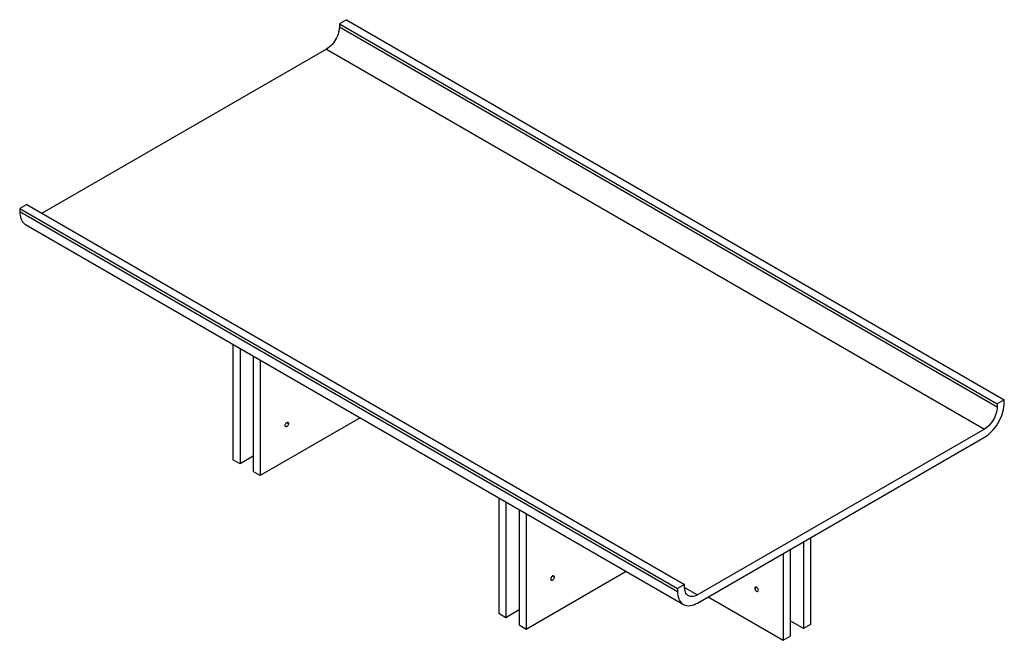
# Paper-space layout '_Isometric' of a CAD drawing. Header units: millimetres. Extents: x -262 to 1315, y -801 to 193.
import ezdxf

# ---------------------------------------------------------------- set-up
doc = ezdxf.new("R2010")
doc.units = ezdxf.units.MM

psp = doc.layouts.new('_Isometric')

# ---------------------------------------------------------------- linework, layer by layer
at = {"color": 7, "linetype": 'Continuous', "lineweight": 25}
for p, q in [((261.6, 192.7), (250.3, 186.1)), ((261.6, 192.7), (1315.2, -415.5)), ((250.3, 186.1), (1303.9, -422.1)), ((250.3, 186.1), (250.3, 181.2)), ((250.3, 181.2), (1303.9, -427)), ((229.8, 145.7), (-225.6, -117.2)), ((229.8, 145.7), (1283.4, -462.5)), ((-250.3, -102.9), (-261.6, -109.4)), ((-261.6, -109.4), (792, -717.6)), ((-261.6, -109.4), (-261.6, -114.3)), ((-250.3, -102.9), (803.3, -711.1)), ((-261.6, -114.3), (792, -722.5)), ((-252.3, -134.9), (801.3, -743.1)), ((79.9, -326.7), (79.9, -511.5)), ((91.2, -333.2), (91.2, -518)), ((112.4, -345.5), (112.4, -530.3)), ((123.7, -352), (123.7, -536.8)), ((1315.2, -415.5), (1303.9, -422.1)), ((1303.9, -422.1), (1303.9, -427)), ((1315.2, -420.4), (1315.2, -415.5)), ((283.8, -444.4), (123.7, -536.8)), ((166.2, -451.9), (169, -453.5)), ((1283.4, -462.5), (823.8, -727.8)), ((823.8, -740.9), (1283.4, -475.6)), ((91.2, -518), (79.9, -511.5)), ((112.4, -505.8), (91.2, -518)), ((123.7, -536.8), (112.4, -530.3)), ((505.6, -572.4), (505.6, -757.3)), ((516.9, -578.9), (516.9, -763.8)), ((538.1, -591.2), (538.1, -776)), ((549.4, -597.7), (549.4, -782.6)), ((993.5, -642.9), (993.5, -781.7)), ((1004.8, -636.4), (1004.8, -775.2)), ((961, -661.7), (961, -800.5)), ((972.3, -655.2), (972.3, -794)), ((549.4, -782.6), (709.5, -690.1)), ((594.7, -699.3), (591.8, -697.6)), ((803.3, -711.1), (792, -717.6)), ((792, -717.6), (792, -722.5)), ((803.3, -716), (803.3, -711.1)), ((803.3, -716), (823.8, -727.8)), ((915.7, -717.2), (918.5, -715.6)), ((840.7, -731.1), (961, -800.5)), ((516.9, -763.8), (538.1, -751.5)), ((505.6, -757.3), (516.9, -763.8)), ((993.5, -781.7), (972.3, -769.5)), ((538.1, -776), (549.4, -782.6)), ((1004.8, -775.2), (993.5, -781.7)), ((961, -800.5), (972.3, -794))]:
    psp.add_line(p, q, dxfattribs=at)
at = {"color": 7, "linetype": 'Continuous', "lineweight": 25, "flags": 128}
for points in [[(250.3, 181.2), (250.2, 178.5), (249.8, 175.7), (249.2, 172.8), (248.3, 169.8), (247.2, 166.8), (245.8, 163.9), (244.3, 161), (242.6, 158.3), (240.7, 155.7), (238.7, 153.2), (236.6, 151), (234.4, 149), (232.1, 147.2), (229.8, 145.7)], [(-261.6, -114.3), (-261.5, -117.6), (-261.1, -120.7), (-260.4, -123.6), (-259.5, -126.3), (-258.3, -128.7), (-256.9, -130.9), (-255.2, -132.7), (-253.3, -134.3), (-252.3, -134.9)], [(1283.4, -475.6), (1286.3, -473.7), (1289.2, -471.6), (1292.1, -469.1), (1294.9, -466.4), (1297.6, -463.5), (1300.1, -460.4), (1302.6, -457.1), (1304.8, -453.6), (1306.9, -450), (1308.8, -446.3), (1310.5, -442.5), (1311.9, -438.7), (1313.1, -435), (1314, -431.2), (1314.7, -427.5), (1315.1, -423.9), (1315.2, -420.4)], [(1303.9, -427), (1303.8, -429.7), (1303.4, -432.5), (1302.8, -435.5), (1301.9, -438.4), (1300.8, -441.4), (1299.4, -444.3), (1297.9, -447.2), (1296.2, -449.9), (1294.3, -452.6), (1292.3, -455), (1290.2, -457.3), (1288, -459.3), (1285.7, -461), (1283.4, -462.5)], [(163.3, -456.8), (163.5, -455.7), (163.9, -454.6), (164.5, -453.5), (165.3, -452.6), (166.2, -451.9), (167, -451.6), (167.8, -451.6), (168.5, -451.9), (168.9, -452.6), (169, -453.5)], [(169, -453.5), (168.9, -454.6), (168.5, -455.8), (167.8, -456.9), (167, -457.8), (166.2, -458.4), (165.3, -458.8), (164.5, -458.8), (163.9, -458.4), (163.5, -457.7), (163.3, -456.8)], [(594.7, -699.3), (594.5, -698.4), (594.1, -697.7), (593.5, -697.3), (592.7, -697.3), (591.8, -697.6), (591, -698.3), (590.2, -699.2), (589.6, -700.3), (589.2, -701.5), (589, -702.5)], [(589, -702.5), (589.2, -703.5), (589.6, -704.2), (590.2, -704.5), (591, -704.5), (591.8, -704.2), (592.7, -703.5), (593.5, -702.6), (594.1, -701.5), (594.5, -700.4), (594.7, -699.3)], [(792, -722.5), (792.1, -725.8), (792.5, -729), (793.2, -731.9), (794.1, -734.5), (795.3, -737), (796.7, -739.1), (798.4, -740.9), (800.3, -742.5), (802.3, -743.7), (804.6, -744.5), (807, -745.1), (809.6, -745.2), (812.3, -745), (815.1, -744.5), (817.9, -743.6), (820.8, -742.4), (823.8, -740.9)], [(823.8, -727.8), (821.5, -729), (819.2, -729.9), (817, -730.4), (814.9, -730.6), (812.9, -730.5), (811, -730), (809.3, -729.3), (807.7, -728.2), (806.4, -726.8), (805.3, -725.1), (804.4, -723.1), (803.8, -721), (803.4, -718.6), (803.3, -716)], [(921.4, -720.5), (921.2, -719.4), (920.8, -718.3), (920.2, -717.2), (919.4, -716.3), (918.5, -715.6), (917.7, -715.3), (916.9, -715.3), (916.2, -715.6), (915.8, -716.3), (915.7, -717.2)], [(915.7, -717.2), (915.8, -718.3), (916.2, -719.5), (916.9, -720.6), (917.7, -721.5), (918.5, -722.1), (919.4, -722.5), (920.2, -722.5), (920.8, -722.1), (921.2, -721.4), (921.4, -720.5)]]:
    psp.add_lwpolyline(points, dxfattribs=at)

doc.saveas('drawing.dxf')
